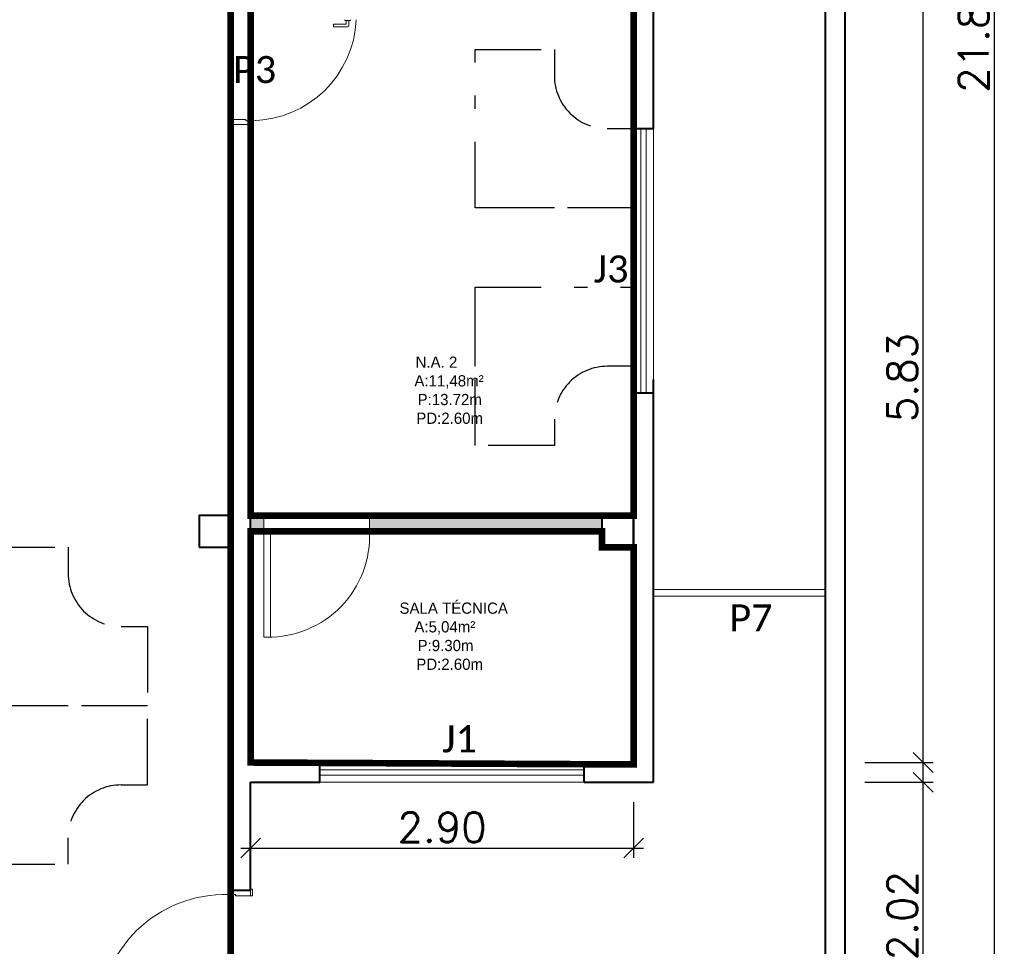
# Model space of a CAD drawing. Header units: millimetres. Extents: x 26 to 1362, y 24 to 358.
# Tile 65 of 256: x 550 to 557, y 141 to 148. Entities that reach past the tile are written whole.
import ezdxf

# ---------------------------------------------------------------- set-up
doc = ezdxf.new("R2010")
doc.units = ezdxf.units.MM
for name, pattern in [('CONTINU', [0]), ('DIVIDE', [1.25, 0.5, -0.25, 0, -0.25, 0, -0.25]), ('HIDDEN2', [4.7625, 3.175, -1.5875])]:
    doc.linetypes.add(name, pattern=pattern)
doc.layers.add('ARQ-LINHACORTE', color=3, linetype='DIVIDE')
doc.layers.add('PDF4_Text', color=7, linetype='Continuous')
for name, color, linetype, lineweight in [('MB_ALVENARIA', 7, 'Continuous', 40), ('MB_COTA', 7, 'Continuous', 13), ('MB_ESQUADRIA', 7, 'Continuous', 5), ('MB_TEXTO_0', 7, 'Continuous', 13)]:
    doc.layers.add(name, color=color, linetype=linetype, lineweight=lineweight)
doc.styles.add('AVANT', font='txt')
doc.styles.add('PDF Calibri', font='calibri.ttf')
doc.styles.add('ROMANS', font='romans.shx')
doc.dimstyles.new('LOHAINA 1-150', dxfattribs={"dimscale": 1.5, "dimtxt": 0.15, "dimasz": 0.1, "dimexe": 0.05, "dimexo": 0.1, "dimgap": 0.03, "dimtad": 1, "dimzin": 5, "dimdsep": 46, "dimtxsty": 'ROMANS', "dimblk": 'OBLIQUE', "dimcen": 0, "dimdle": 0.05, "dimclrd": 256, "dimclre": 256, "dimadec": 0, "dimazin": 0, "dimtfac": 1, "dimtofl": 0, "dimtmove": 2, "dimatfit": 3, "dimfxl": 0.04, "dimtolj": 1, "dimtzin": 1, "dimarcsym": 0})

# ---------------------------------------------------------------- blocks, each defined once
blk = doc.blocks.new('_Oblique')
at = {"color": 0, "linetype": 'ByBlock', "lineweight": -2}
blk.add_line((-0.5, -0.5), (0.5, 0.5), dxfattribs=at)
blk = doc.blocks.new('*D158')
at = {"layer": 'DEFPOINTS', "color": 0, "transparency": 16777216}
for p in [(555.9756, 158.8415), (557.1077, 158.8415), (555.9756, 136.9515)]:
    blk.add_point(p, dxfattribs=at)
at = {"layer": 'MB_COTA', "lineweight": -2, "transparency": 16777216}
for p, q in [((557.1077, 136.8765), (557.1077, 158.9165)), ((556.1256, 158.8415), (557.1827, 158.8415)), ((556.1256, 136.9515), (557.1827, 136.9515))]:
    blk.add_line(p, q, dxfattribs=at)
at = {"layer": 'MB_COTA', "lineweight": -2, "transparency": 16777216, "xscale": 0.15, "yscale": 0.15, "zscale": 0.15}
for p, rotation in [((557.1077, 158.8415), 90), ((557.1077, 136.9515), 270)]:
    blk.add_blockref('_Oblique', p, dxfattribs=dict(at, rotation=rotation))
at = {"layer": 'MB_COTA', "color": 0, "transparency": 16777216, "insert": (556.9502, 147.8965), "char_height": 0.225, "attachment_point": 5, "rotation": 90, "style": 'ROMANS'}
blk.add_mtext('\\A1;21.89', dxfattribs=at)
blk = doc.blocks.new('*D127')
at = {"layer": 'DEFPOINTS', "color": 0, "transparency": 16777216}
for p in [(555.9756, 148.2215), (556.568, 148.2215), (555.9756, 142.3915)]:
    blk.add_point(p, dxfattribs=at)
at = {"layer": 'MB_COTA', "lineweight": -2, "transparency": 16777216}
for p, q in [((556.568, 142.3165), (556.568, 148.2965)), ((556.1256, 148.2215), (556.643, 148.2215)), ((556.1256, 142.3915), (556.643, 142.3915))]:
    blk.add_line(p, q, dxfattribs=at)
at = {"layer": 'MB_COTA', "lineweight": -2, "transparency": 16777216, "xscale": 0.15, "yscale": 0.15, "zscale": 0.15}
for p, rotation in [((556.568, 148.2215), 90), ((556.568, 142.3915), 270)]:
    blk.add_blockref('_Oblique', p, dxfattribs=dict(at, rotation=rotation))
at = {"layer": 'MB_COTA', "color": 0, "transparency": 16777216, "insert": (556.4105, 145.3065), "char_height": 0.225, "attachment_point": 5, "rotation": 90, "style": 'ROMANS'}
blk.add_mtext('\\A1;5.83', dxfattribs=at)
blk = doc.blocks.new('*D132')
at = {"layer": 'DEFPOINTS', "color": 0, "transparency": 16777216}
for p in [(555.9756, 142.2415), (556.568, 142.2415), (555.9756, 140.2215)]:
    blk.add_point(p, dxfattribs=at)
at = {"layer": 'MB_COTA', "lineweight": -2, "transparency": 16777216}
for p, q in [((556.568, 140.1465), (556.568, 142.3165)), ((556.1256, 142.2415), (556.643, 142.2415)), ((556.1256, 140.2215), (556.643, 140.2215))]:
    blk.add_line(p, q, dxfattribs=at)
at = {"layer": 'MB_COTA', "lineweight": -2, "transparency": 16777216, "xscale": 0.15, "yscale": 0.15, "zscale": 0.15}
for p, rotation in [((556.568, 142.2415), 90), ((556.568, 140.2215), 270)]:
    blk.add_blockref('_Oblique', p, dxfattribs=dict(at, rotation=rotation))
at = {"layer": 'MB_COTA', "color": 0, "transparency": 16777216, "insert": (556.4105, 141.2315), "char_height": 0.225, "attachment_point": 5, "rotation": 90, "style": 'ROMANS'}
blk.add_mtext('\\A1;2.02', dxfattribs=at)
blk = doc.blocks.new('*D164')
at = {"layer": 'DEFPOINTS', "color": 0, "transparency": 16777216}
for p in [(551.4756, 142.2415), (554.3756, 142.2415), (554.3756, 141.744)]:
    blk.add_point(p, dxfattribs=at)
at = {"layer": 'MB_ALVENARIA', "lineweight": -2, "transparency": 16777216}
for p, q in [((551.4756, 142.0915), (551.4756, 141.669)), ((554.3756, 142.0915), (554.3756, 141.669)), ((551.4006, 141.744), (554.4506, 141.744))]:
    blk.add_line(p, q, dxfattribs=at)
at = {"layer": 'MB_ALVENARIA', "lineweight": -2, "transparency": 16777216, "xscale": 0.15, "yscale": 0.15, "zscale": 0.15, "rotation": 180}
blk.add_blockref('_Oblique', (551.4756, 141.744), dxfattribs=at)
at = {"layer": 'MB_ALVENARIA', "lineweight": -2, "transparency": 16777216, "xscale": 0.15, "yscale": 0.15, "zscale": 0.15}
blk.add_blockref('_Oblique', (554.3756, 141.744), dxfattribs=at)
at = {"layer": 'MB_ALVENARIA', "color": 0, "transparency": 16777216, "insert": (552.9256, 141.9015), "char_height": 0.225, "attachment_point": 5, "style": 'ROMANS'}
blk.add_mtext('\\A1;2.90', dxfattribs=at)

msp = doc.modelspace()

# ---------------------------------------------------------------- hatches: boundary and pattern name
at = {"layer": 'MB_ESQUADRIA'}
h = msp.add_hatch(color=256, dxfattribs=at)
h.dxf.hatch_style = 1
h.paths.add_polyline_path([(554.1356, 144.2615), (552.3756, 144.2615), (552.3756, 144.1415), (554.1356, 144.1415)])
h.paths.add_polyline_path([(551.5756, 144.2615), (551.4756, 144.2615), (551.4756, 144.1415), (551.5756, 144.1415)])

# ---------------------------------------------------------------- linework, layer by layer
at = {"layer": 'ARQ-LINHACORTE', "color": 30, "true_color": 0xf26722, "const_width": 0.05}
for points in [[(544.1256, 137.1015), (547.3756, 137.1015), (547.3756, 140.2215), (551.3256, 140.2215), (551.3256, 148.2215), (548.6556, 148.2215), (548.6556, 146.1215), (546.8556, 146.1215), (546.8556, 144.0215), (544.1256, 144.0215), (544.1256, 137.1015)], [(551.4756, 148.2215), (554.3756, 148.2215), (554.3756, 144.2615), (551.4756, 144.2615), (551.4756, 148.2215)], [(551.4756, 142.3915), (551.4756, 144.1415), (554.1356, 144.1415), (554.1356, 144.0215), (554.3756, 144.0215), (554.3756, 142.3768), (551.4756, 142.3915)]]:
    msp.add_lwpolyline(points, dxfattribs=at)
at = {"layer": 'ARQ-LINHACORTE', "color": 3}
for points in [[(553.7756, 146.5915), (553.1756, 146.5915), (553.1756, 147.7915), (553.7756, 147.7915), (553.7756, 147.5915, 0.414214), (554.1756, 147.1915), (554.3756, 147.1915), (554.3756, 146.5915), (553.1756, 146.5915), (553.1756, 147.1915)], [(553.1756, 145.3915), (553.1756, 145.9915), (554.3756, 145.9915), (554.3756, 145.3915), (554.1756, 145.3915, 0.414214), (553.7756, 144.9915), (553.7756, 144.7915), (553.1756, 144.7915), (553.1756, 145.9915), (553.7756, 145.9915)], [(550.0944, 142.8215), (549.4944, 142.8215), (549.4944, 144.0215), (550.0944, 144.0215), (550.0944, 143.8215, 0.414214), (550.4944, 143.4215), (550.6944, 143.4215), (550.6944, 142.8215), (549.4944, 142.8215), (549.4944, 143.4215)], [(550.0944, 142.8215), (549.4944, 142.8215), (549.4944, 141.6215), (550.0944, 141.6215), (550.0944, 141.8215, -0.414214), (550.4944, 142.2215), (550.6944, 142.2215), (550.6944, 142.8215), (549.4944, 142.8215), (549.4944, 142.2215)]]:
    msp.add_lwpolyline(points, format="xyb", dxfattribs=at)
at = {"layer": 'MB_ALVENARIA'}
for p, q in [((555.8256, 158.8415), (555.8256, 134.6315)), ((554.5256, 147.1915), (554.5256, 148.5715)), ((554.5256, 142.2415), (554.5256, 145.2915)), ((551.4756, 142.3915), (552.0006, 142.3915)), ((554.0006, 142.3915), (554.3756, 142.3915)), ((551.4756, 141.4215), (551.4756, 142.2415)), ((551.4756, 142.2415), (552.0006, 142.2415)), ((554.0006, 142.2415), (554.5256, 142.2415)), ((551.3256, 141.4215), (551.3256, 141.9215))]:
    msp.add_line(p, q, dxfattribs=at)
at = {"layer": 'MB_ALVENARIA', "linetype": 'CONTINU'}
msp.add_line((555.9756, 158.8415), (555.9756, 134.4815), dxfattribs=at)
at = {"layer": 'MB_ALVENARIA'}
for points in [[(554.3756, 148.2215), (554.3756, 147.1915)], [(551.3256, 141.9215), (551.3256, 147.2215)], [(551.4756, 142.3915), (551.4756, 147.2139)], [(554.3756, 147.1915), (554.5256, 147.1915)], [(554.3756, 145.2915), (554.3756, 142.3915)], [(554.3756, 145.1915), (554.5256, 145.1915)], [(551.0856, 144.0215), (551.3256, 144.0215), (551.3256, 144.2615), (551.0856, 144.2615), (551.0856, 144.0215)], [(554.1356, 144.0215), (554.3756, 144.0215), (554.3756, 144.2615), (554.1356, 144.2615), (554.1356, 144.0215)], [(552.0006, 142.2415), (552.0006, 142.3915)], [(554.0006, 142.2415), (554.0006, 142.3915)], [(551.4756, 141.4215), (551.3256, 141.4215)]]:
    msp.add_lwpolyline(points, dxfattribs=at)
at = {"layer": 'MB_ESQUADRIA'}
for p, q in [((552.1901, 148.0097), (552.1901, 148.0161)), ((552.2327, 148.0097), (552.1901, 148.0097)), ((552.2001, 147.9861), (552.2001, 148.0097)), ((552.2201, 148.0097), (552.2201, 147.9711)), ((552.2327, 148.016), (552.2327, 148.0097)), ((552.1031, 147.9611), (552.1031, 147.9811)), ((552.1031, 147.9811), (552.1951, 147.9811)), ((552.2101, 147.9611), (552.1031, 147.9611)), ((551.4406, 147.2614), (551.3256, 147.2614)), ((551.3256, 147.2614), (551.3256, 147.2264)), ((551.4406, 147.2514), (551.4406, 147.2614)), ((551.4406, 147.2514), (551.4756, 147.2514)), ((551.4756, 147.2515), (551.4756, 147.2264)), ((551.5756, 144.2615), (551.4756, 144.2615)), ((554.1356, 144.2615), (552.3756, 144.2615)), ((551.5756, 144.1415), (551.4756, 144.1415)), ((551.5756, 144.1415), (551.5756, 143.3415)), ((551.6256, 144.1415), (551.5756, 144.1415)), ((551.6256, 143.3415), (551.6256, 144.1415)), ((554.1356, 144.1415), (552.3756, 144.1415)), ((551.5756, 143.3415), (551.6256, 143.3415)), ((551.3256, 141.3915), (551.3256, 141.4165)), ((551.3606, 141.3915), (551.3256, 141.3915)), ((551.3606, 141.3915), (551.3606, 141.3815)), ((551.3606, 141.3815), (551.4756, 141.3816)), ((551.4756, 141.3816), (551.4756, 141.4166))]:
    msp.add_line(p, q, dxfattribs=at)
at = {"layer": 'MB_ESQUADRIA', "linetype": 'HIDDEN2'}
for p, q in [((554.5256, 143.7015), (555.8256, 143.7015)), ((554.5256, 143.6515), (555.8256, 143.6515))]:
    msp.add_line(p, q, dxfattribs=at)
at = {"layer": 'MB_ESQUADRIA'}
for points in [[(551.3256, 147.2614), (551.3106, 147.2614), (551.3106, 147.2114), (551.3256, 147.2114), (551.3256, 147.2264)], [(551.4756, 147.2264), (551.4756, 147.2015), (551.4906, 147.2015), (551.4906, 147.2515), (551.4756, 147.2515), (551.4756, 147.2514)], [(551.3256, 147.2215), (551.4756, 147.2215)], [(554.3756, 145.1915), (554.3756, 147.1915)], [(554.4306, 145.1915), (554.4306, 147.1915)], [(554.4706, 145.1915), (554.4706, 147.1915)], [(554.5256, 147.1915), (554.5256, 145.1915)], [(551.5756, 144.1415), (551.5756, 144.2615)], [(552.3756, 144.1415), (552.3756, 144.2615)], [(552.0006, 142.3915), (554.0006, 142.3915)], [(552.0006, 142.3365), (554.0006, 142.3365)], [(552.0006, 142.2965), (554.0006, 142.2965)], [(554.0006, 142.2415), (552.0006, 142.2415)], [(551.3256, 141.4165), (551.3256, 141.4415), (551.3106, 141.4415), (551.3106, 141.3915), (551.3256, 141.3915), (551.3256, 141.3915)], [(551.4756, 141.3816), (551.4906, 141.3816), (551.4906, 141.4316), (551.4756, 141.4316), (551.4756, 141.4166)]]:
    msp.add_lwpolyline(points, dxfattribs=at)
for centre, radius, start, end in [((551.4747, 148.0531), 0.8018, 271.14056, 357.34932), ((552.1951, 147.9861), 0.005, 269.97107, 359.97107), ((552.2101, 147.9711), 0.01, 269.97107, 359.97107), ((551.6131, 144.1048), 0.7634, 269.06177, 2.75699), ((551.2826, 140.4349), 0.957, 88.32181, 180.50129)]:
    msp.add_arc(centre, radius, start, end, dxfattribs=at)

# ---------------------------------------------------------------- texts
at = {"layer": 'MB_TEXTO_0', "style": 'AVANT'}
for s, p in [('N.A. 2', (552.725, 145.3806)), ('A:11,48m²', (552.7159, 145.2393)), ('P:13.72m', (552.7402, 145.0976)), ('PD:2.60m', (552.7301, 144.956)), ('SALA TÉCNICA', (552.6031, 143.5179)), ('A:5,04m²', (552.7159, 143.3766)), ('P:9.30m', (552.7402, 143.2349)), ('PD:2.60m', (552.7301, 143.0932))]:
    msp.add_text(s, height=0.085, rotation=360, dxfattribs=at).set_placement(p)
at = {"layer": 'PDF4_Text', "char_height": 0.20477, "attachment_point": 4, "style": 'PDF Calibri'}
for s, insert in [('P3', (551.3428, 147.6376)), ('J3', (554.0738, 146.1276)), ('P7', (555.101, 143.4862)), ('J1', (552.9261, 142.5702))]:
    msp.add_mtext(s, dxfattribs=dict(at, insert=insert))

# ---------------------------------------------------------------- dimensions: what is measured, and where the dimension line sits
at = {"layer": 'MB_ALVENARIA'}
dim = msp.add_linear_dim(base=(554.3756, 141.744), p1=(551.4756, 142.2415), p2=(554.3756, 142.2415), dimstyle='LOHAINA 1-150', dxfattribs=at)
dim.commit()
dim.dimension.update_dxf_attribs({"geometry": '*D164', "text_midpoint": (552.9256, 141.9015)})
at = {"layer": 'MB_COTA'}
for base, p1, p2, picture, middle in [((557.1077, 158.8415), (555.9756, 136.9515), (555.9756, 158.8415), '*D158', (556.9502, 147.8965)), ((556.568, 148.2215), (555.9756, 142.3915), (555.9756, 148.2215), '*D127', (556.4105, 145.3065)), ((556.568, 142.2415), (555.9756, 140.2215), (555.9756, 142.2415), '*D132', (556.4105, 141.2315))]:
    dim = msp.add_linear_dim(base=base, p1=p1, p2=p2, angle=90, dimstyle='LOHAINA 1-150', dxfattribs=at)
    dim.commit()
    dim.dimension.update_dxf_attribs({"geometry": picture, "text_midpoint": middle})

doc.saveas('drawing.dxf')
